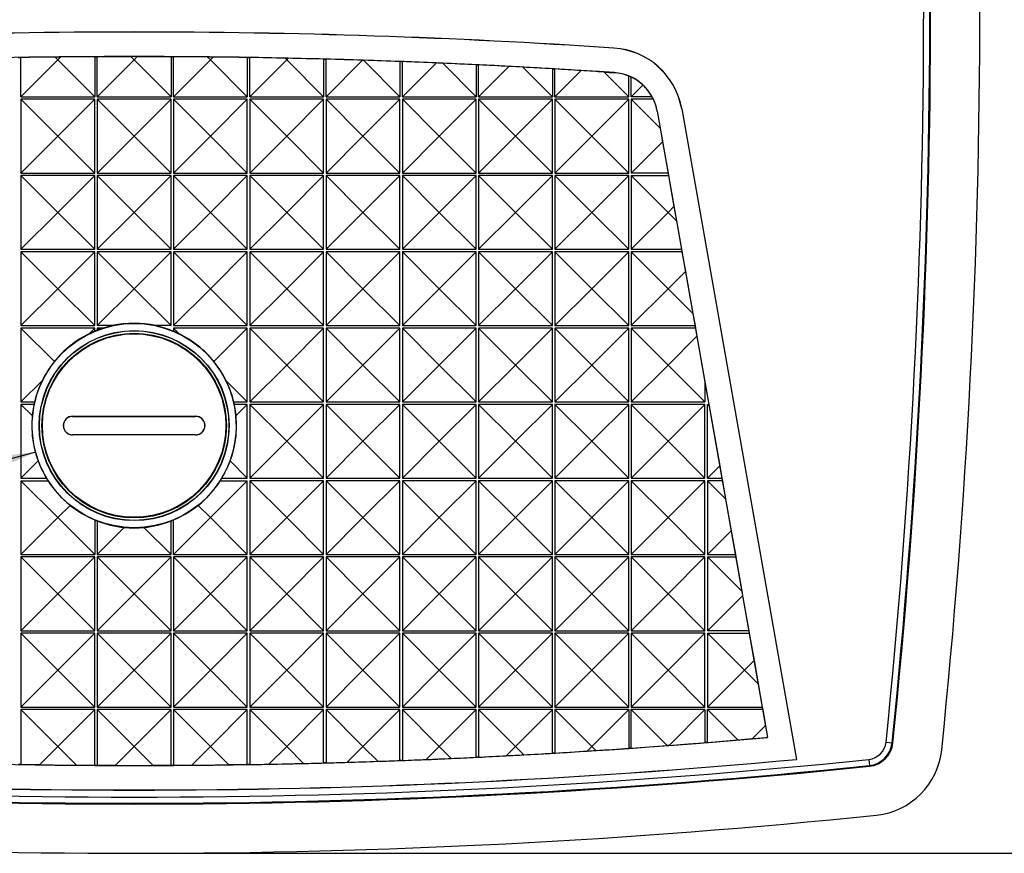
# Model space of a CAD drawing. Header units: millimetres. Extents: x 0 to 419, y 0 to 324.
# Tile 4 of 13: x 87 to 127, y 77 to 111. Entities that reach past the tile are written whole.
import ezdxf

# ---------------------------------------------------------------- set-up
doc = ezdxf.new("R2010")
doc.units = ezdxf.units.MM
doc.header["$LTSCALE"] = 1.5
doc.layers.add('DIMENSIONS', color=140, linetype='Continuous', lineweight=25)
doc.styles.add('SLDTEXTSTYLE0', font='TXT', dxfattribs={"width": 0.7})
doc.dimstyles.new('SLDDIMSTYLE0', dxfattribs={"dimtxt": 3.237012, "dimasz": 4.953, "dimexe": 0, "dimexo": 0.0625, "dimgap": 0.809253, "dimtad": 0, "dimtih": 1, "dimtoh": 1, "dimrnd": 1e-09, "dimzin": 12, "dimdsep": 46, "dimtxsty": 'SLDTEXTSTYLE0', "dimsah": 1, "dimcen": 0.09, "dimadec": 0, "dimazin": 3, "dimtfac": 1, "dimtofl": 0, "dimtmove": 0, "dimatfit": 3, "dimfxl": 0, "dimfrac": 2, "dimtolj": 1, "dimtzin": 12, "dimarcsym": 0})
doc.dimstyles.new('SLDDIMSTYLE1', dxfattribs={"dimtxt": 3.237012, "dimasz": 4.953, "dimexe": 0, "dimexo": 0.0625, "dimgap": 0.809253, "dimtad": 0, "dimtih": 1, "dimtoh": 1, "dimrnd": 1e-09, "dimzin": 12, "dimdsep": 46, "dimtxsty": 'SLDTEXTSTYLE0', "dimsah": 1, "dimcen": 0, "dimadec": 0, "dimazin": 3, "dimtfac": 1, "dimtofl": 0, "dimtmove": 0, "dimatfit": 3, "dimfxl": 0, "dimfrac": 2, "dimtolj": 1, "dimtzin": 12, "dimarcsym": 0})

# ---------------------------------------------------------------- blocks, each defined once
blk = doc.blocks.new('_D')
at = {"layer": 'DIMENSIONS'}
for p, q in [((93.325, 145.882), (145.551, 145.882)), ((140.789, 145.882), (140.789, 117.382)), ((135.979, 111.513), (134.892, 111.513)), ((134.892, 111.513), (134.892, 106.368)), ((145.598, 111.513), (146.685, 111.513)), ((146.685, 111.513), (146.685, 106.368)), ((134.892, 106.368), (135.979, 106.368)), ((146.685, 106.368), (145.598, 106.368)), ((140.789, 77.144), (140.789, 105.643)), ((93.325, 77.144), (145.551, 77.144))]:
    blk.add_line(p, q, dxfattribs=at)
for points in [[(140.789, 145.882), (140.027, 140.929), (141.551, 140.929)], [(140.789, 77.144), (141.551, 82.097), (140.027, 82.097)]]:
    blk.add_solid(points, dxfattribs=at)
at = {"layer": 'DIMENSIONS', "char_height": 3.175, "attachment_point": 1, "style": 'SLDTEXTSTYLE0'}
for s, insert in [('68.7', (135.979, 116.33)), ('2.71', (135.979, 110.461))]:
    blk.add_mtext(s, dxfattribs=dict(at, insert=insert))
blk = doc.blocks.new('_D_2')
at = {"layer": 'DIMENSIONS'}
for p, q in [((87.411, 93.44), (56.174, 85.07)), ((40.768, 85.07), (39.681, 85.07)), ((39.681, 85.07), (39.681, 79.926)), ((50.387, 85.07), (51.474, 85.07)), ((51.474, 85.07), (51.474, 79.926)), ((56.174, 85.07), (52.561, 85.07)), ((39.681, 79.926), (40.768, 79.926)), ((51.474, 79.926), (50.387, 79.926))]:
    blk.add_line(p, q, dxfattribs=at)
blk.add_solid([(87.411, 93.44), (82.429, 92.894), (82.824, 91.422)], dxfattribs=at)
at = {"layer": 'DIMENSIONS', "char_height": 3.175, "attachment_point": 1, "style": 'SLDTEXTSTYLE0'}
for s, insert in [('%%c', (39.671, 89.888)), ('8.3', (44.558, 89.888)), ('0.33', (40.768, 84.018))]:
    blk.add_mtext(s, dxfattribs=dict(at, insert=insert))

msp = doc.modelspace()

# ---------------------------------------------------------------- linework, layer by layer
for p, q in [((110.92, 109.857), (110.92, 109.861)), ((86.819, 107.883), (86.819, 109.478)), ((86.819, 107.883), (88.319, 109.383)), ((88.207, 109.494), (88.319, 109.383)), ((88.319, 109.383), (88.433, 109.497)), ((88.319, 109.383), (89.819, 107.883)), ((89.819, 109.51), (89.819, 107.883)), ((89.919, 109.511), (91.29, 109.512)), ((89.919, 107.883), (89.919, 109.511)), ((89.919, 107.883), (91.419, 109.383)), ((91.29, 109.512), (91.419, 109.383)), ((91.419, 109.383), (91.548, 109.512)), ((91.419, 109.383), (92.919, 107.883)), ((91.548, 109.512), (92.919, 109.511)), ((92.919, 109.511), (92.919, 107.883)), ((93.019, 107.883), (93.019, 109.51)), ((93.019, 107.883), (94.519, 109.383)), ((94.405, 109.497), (94.519, 109.383)), ((94.519, 109.383), (94.63, 109.494)), ((94.519, 109.383), (96.019, 107.883)), ((96.019, 109.478), (96.019, 107.883)), ((96.119, 107.883), (96.119, 109.477)), ((96.119, 107.883), (97.619, 109.383)), ((97.554, 109.447), (97.619, 109.383)), ((97.619, 109.383), (97.68, 109.445)), ((97.619, 109.383), (99.119, 107.883)), ((99.119, 109.413), (99.119, 107.883)), ((99.219, 107.883), (99.219, 109.41)), ((99.219, 107.883), (100.7, 109.364)), ((100.7, 109.364), (100.739, 109.363)), ((100.739, 109.363), (102.219, 107.883)), ((102.219, 109.314), (102.219, 107.883)), ((102.319, 107.883), (102.319, 109.31)), ((102.319, 107.883), (103.689, 109.253)), ((103.96, 109.242), (105.319, 107.883)), ((105.319, 109.182), (105.319, 107.883)), ((105.419, 107.883), (105.419, 109.178)), ((105.419, 107.883), (106.649, 109.114)), ((107.218, 109.083), (108.419, 107.883)), ((108.419, 109.018), (108.419, 107.883)), ((108.519, 107.883), (108.519, 109.012)), ((108.519, 107.883), (109.581, 108.945)), ((110.516, 108.886), (110.932, 108.859)), ((111.519, 107.883), (110.516, 108.886)), ((110.932, 108.861), (110.932, 108.859)), ((111.519, 107.883), (111.519, 108.725)), ((111.619, 107.883), (111.619, 108.681)), ((111.619, 107.883), (112.094, 108.359)), ((86.819, 107.883), (89.819, 107.883)), ((88.319, 106.283), (86.819, 107.783)), ((86.819, 107.783), (86.819, 104.783)), ((89.819, 107.783), (86.819, 107.783)), ((89.819, 107.783), (88.319, 106.283)), ((89.819, 104.783), (89.819, 107.783)), ((89.919, 107.883), (92.919, 107.883)), ((91.419, 106.283), (89.919, 107.783)), ((89.919, 107.783), (89.919, 104.783)), ((92.919, 107.783), (89.919, 107.783)), ((92.919, 107.783), (91.419, 106.283)), ((92.919, 104.783), (92.919, 107.783)), ((93.019, 107.883), (96.019, 107.883)), ((94.519, 106.283), (93.019, 107.783)), ((93.019, 107.783), (93.019, 104.783)), ((96.019, 107.783), (93.019, 107.783)), ((96.019, 107.783), (94.519, 106.283)), ((96.019, 104.783), (96.019, 107.783)), ((96.119, 107.883), (99.119, 107.883)), ((97.619, 106.283), (96.119, 107.783)), ((96.119, 107.783), (96.119, 104.783)), ((99.119, 107.783), (96.119, 107.783)), ((99.119, 107.783), (97.619, 106.283)), ((99.119, 104.783), (99.119, 107.783)), ((99.219, 107.883), (102.219, 107.883)), ((100.719, 106.283), (99.219, 107.783)), ((99.219, 107.783), (99.219, 104.783)), ((102.219, 107.783), (99.219, 107.783)), ((102.219, 107.783), (100.719, 106.283)), ((102.219, 104.783), (102.219, 107.783)), ((102.319, 107.883), (105.319, 107.883)), ((103.819, 106.283), (102.319, 107.783)), ((102.319, 107.783), (102.319, 104.783)), ((105.319, 107.783), (102.319, 107.783)), ((105.319, 107.783), (103.819, 106.283)), ((105.319, 104.783), (105.319, 107.783)), ((105.419, 107.883), (108.419, 107.883)), ((106.919, 106.283), (105.419, 107.783)), ((105.419, 107.783), (105.419, 104.783)), ((108.419, 107.783), (105.419, 107.783)), ((108.419, 107.783), (106.919, 106.283)), ((108.419, 104.783), (108.419, 107.783)), ((108.519, 107.883), (111.519, 107.883)), ((110.019, 106.283), (108.519, 107.783)), ((108.519, 107.783), (108.519, 104.783)), ((111.519, 107.783), (108.519, 107.783)), ((111.519, 107.783), (110.019, 106.283)), ((111.519, 104.783), (111.519, 107.783)), ((112.469, 107.883), (111.619, 107.883)), ((111.619, 107.783), (111.619, 104.783)), ((112.797, 106.605), (111.619, 107.783)), ((112.52, 107.783), (111.619, 107.783)), ((112.679, 107.293), (112.677, 107.292)), ((112.677, 107.292), (112.797, 106.605)), ((112.679, 107.293), (117.165, 81.852)), ((113.674, 107.389), (113.671, 107.388)), ((113.671, 107.388), (118.331, 80.96)), ((113.674, 107.389), (118.335, 80.957)), ((112.797, 106.605), (112.893, 106.057)), ((86.819, 104.783), (88.319, 106.283)), ((89.819, 104.783), (88.319, 106.283)), ((89.919, 104.783), (91.419, 106.283)), ((92.919, 104.783), (91.419, 106.283)), ((93.019, 104.783), (94.519, 106.283)), ((96.019, 104.783), (94.519, 106.283)), ((96.119, 104.783), (97.619, 106.283)), ((99.119, 104.783), (97.619, 106.283)), ((99.219, 104.783), (100.719, 106.283)), ((102.219, 104.783), (100.719, 106.283)), ((102.319, 104.783), (103.819, 106.283)), ((105.319, 104.783), (103.819, 106.283)), ((105.419, 104.783), (106.919, 106.283)), ((108.419, 104.783), (106.919, 106.283)), ((108.519, 104.783), (110.019, 106.283)), ((111.519, 104.783), (110.019, 106.283)), ((112.893, 106.057), (111.619, 104.783)), ((112.893, 106.057), (113.12, 104.783)), ((86.819, 104.783), (89.819, 104.783)), ((88.319, 103.183), (86.819, 104.683)), ((86.819, 104.683), (86.819, 101.683)), ((89.819, 104.683), (86.819, 104.683)), ((89.819, 104.683), (88.319, 103.183)), ((89.819, 101.683), (89.819, 104.683)), ((89.919, 104.783), (92.919, 104.783)), ((91.419, 103.183), (89.919, 104.683)), ((89.919, 104.683), (89.919, 101.683)), ((92.919, 104.683), (89.919, 104.683)), ((92.919, 104.683), (91.419, 103.183)), ((92.919, 101.683), (92.919, 104.683)), ((93.019, 104.783), (96.019, 104.783)), ((94.519, 103.183), (93.019, 104.683)), ((93.019, 104.683), (93.019, 101.683)), ((96.019, 104.683), (93.019, 104.683)), ((96.019, 104.683), (94.519, 103.183)), ((96.019, 101.683), (96.019, 104.683)), ((96.119, 104.783), (99.119, 104.783)), ((97.619, 103.183), (96.119, 104.683)), ((96.119, 104.683), (96.119, 101.683)), ((99.119, 104.683), (96.119, 104.683)), ((99.119, 104.683), (97.619, 103.183)), ((99.119, 101.683), (99.119, 104.683)), ((99.219, 104.783), (102.219, 104.783)), ((100.719, 103.183), (99.219, 104.683)), ((99.219, 104.683), (99.219, 101.683)), ((102.219, 104.683), (99.219, 104.683)), ((102.219, 104.683), (100.719, 103.183)), ((102.219, 101.683), (102.219, 104.683)), ((102.319, 104.783), (105.319, 104.783)), ((103.819, 103.183), (102.319, 104.683)), ((102.319, 104.683), (102.319, 101.683)), ((105.319, 104.683), (102.319, 104.683)), ((105.319, 104.683), (103.819, 103.183)), ((105.319, 101.683), (105.319, 104.683)), ((105.419, 104.783), (108.419, 104.783)), ((106.919, 103.183), (105.419, 104.683)), ((105.419, 104.683), (105.419, 101.683)), ((108.419, 104.683), (105.419, 104.683)), ((108.419, 104.683), (106.919, 103.183)), ((108.419, 101.683), (108.419, 104.683)), ((108.519, 104.783), (111.519, 104.783)), ((110.019, 103.183), (108.519, 104.683)), ((108.519, 104.683), (108.519, 101.683)), ((111.519, 104.683), (108.519, 104.683)), ((111.519, 104.683), (110.019, 103.183)), ((111.519, 101.683), (111.519, 104.683)), ((113.12, 104.783), (111.619, 104.783)), ((111.619, 104.683), (113.119, 103.183)), ((111.619, 104.683), (113.138, 104.683)), ((111.619, 104.683), (111.619, 101.683)), ((113.12, 104.783), (113.138, 104.683)), ((113.138, 104.683), (113.358, 103.422)), ((113.358, 103.422), (113.119, 103.183)), ((113.358, 103.422), (113.46, 102.842)), ((86.819, 101.683), (88.319, 103.183)), ((89.819, 101.683), (88.319, 103.183)), ((89.919, 101.683), (91.419, 103.183)), ((92.919, 101.683), (91.419, 103.183)), ((93.019, 101.683), (94.519, 103.183)), ((96.019, 101.683), (94.519, 103.183)), ((96.119, 101.683), (97.619, 103.183)), ((99.119, 101.683), (97.619, 103.183)), ((99.219, 101.683), (100.719, 103.183)), ((102.219, 101.683), (100.719, 103.183)), ((102.319, 101.683), (103.819, 103.183)), ((105.319, 101.683), (103.819, 103.183)), ((105.419, 101.683), (106.919, 103.183)), ((108.419, 101.683), (106.919, 103.183)), ((108.519, 101.683), (110.019, 103.183)), ((111.519, 101.683), (110.019, 103.183)), ((111.619, 101.683), (113.119, 103.183)), ((113.119, 103.183), (113.46, 102.842)), ((113.46, 102.842), (113.667, 101.683)), ((86.819, 101.683), (89.819, 101.683)), ((89.919, 101.683), (92.919, 101.683)), ((93.019, 101.683), (96.019, 101.683)), ((96.119, 101.683), (99.119, 101.683)), ((99.219, 101.683), (102.219, 101.683)), ((102.319, 101.683), (105.319, 101.683)), ((105.419, 101.683), (108.419, 101.683)), ((108.519, 101.683), (111.519, 101.683)), ((111.619, 101.683), (113.667, 101.683)), ((113.667, 101.683), (113.684, 101.583)), ((88.319, 100.083), (86.819, 101.583)), ((86.819, 101.583), (86.819, 98.583)), ((89.819, 101.583), (86.819, 101.583)), ((89.819, 101.583), (88.319, 100.083)), ((89.819, 98.583), (89.819, 101.583)), ((89.919, 101.583), (91.419, 100.083)), ((89.919, 101.583), (89.919, 98.583)), ((92.919, 101.583), (89.919, 101.583)), ((92.919, 101.583), (91.419, 100.083)), ((92.919, 98.583), (92.919, 101.583)), ((94.519, 100.083), (93.019, 101.583)), ((93.019, 101.583), (93.019, 98.583)), ((96.019, 101.583), (93.019, 101.583)), ((96.019, 101.583), (94.519, 100.083)), ((96.019, 98.583), (96.019, 101.583)), ((97.619, 100.083), (96.119, 101.583)), ((96.119, 101.583), (96.119, 98.583)), ((99.119, 101.583), (96.119, 101.583)), ((99.119, 101.583), (97.619, 100.083)), ((99.119, 98.583), (99.119, 101.583)), ((100.719, 100.083), (99.219, 101.583)), ((99.219, 101.583), (99.219, 98.583)), ((102.219, 101.583), (99.219, 101.583)), ((102.219, 101.583), (100.719, 100.083)), ((102.219, 98.583), (102.219, 101.583)), ((103.819, 100.083), (102.319, 101.583)), ((102.319, 101.583), (102.319, 98.583)), ((105.319, 101.583), (102.319, 101.583)), ((105.319, 101.583), (103.819, 100.083)), ((105.319, 98.583), (105.319, 101.583)), ((106.919, 100.083), (105.419, 101.583)), ((105.419, 101.583), (105.419, 98.583)), ((108.419, 101.583), (105.419, 101.583)), ((108.419, 101.583), (106.919, 100.083)), ((108.419, 98.583), (108.419, 101.583)), ((110.019, 100.083), (108.519, 101.583)), ((108.519, 101.583), (108.519, 98.583)), ((111.519, 101.583), (108.519, 101.583)), ((111.519, 101.583), (110.019, 100.083)), ((111.519, 98.583), (111.519, 101.583)), ((111.619, 101.583), (113.119, 100.083)), ((113.684, 101.583), (111.619, 101.583)), ((111.619, 101.583), (111.619, 98.583)), ((113.684, 101.583), (113.823, 100.787)), ((113.823, 100.787), (113.119, 100.083)), ((113.823, 100.787), (114.125, 99.076)), ((86.819, 98.583), (88.319, 100.083)), ((89.819, 98.583), (88.319, 100.083)), ((91.419, 100.083), (89.919, 98.583)), ((92.919, 98.583), (91.419, 100.083)), ((93.019, 98.583), (94.519, 100.083)), ((96.019, 98.583), (94.519, 100.083)), ((96.119, 98.583), (97.619, 100.083)), ((99.119, 98.583), (97.619, 100.083)), ((99.219, 98.583), (100.719, 100.083)), ((102.219, 98.583), (100.719, 100.083)), ((102.319, 98.583), (103.819, 100.083)), ((105.319, 98.583), (103.819, 100.083)), ((105.419, 98.583), (106.919, 100.083)), ((108.419, 98.583), (106.919, 100.083)), ((108.519, 98.583), (110.019, 100.083)), ((111.519, 98.583), (110.019, 100.083)), ((111.619, 98.583), (113.119, 100.083)), ((113.119, 100.083), (114.125, 99.076)), ((114.125, 99.076), (114.213, 98.583)), ((86.819, 98.583), (89.819, 98.583)), ((86.819, 98.483), (86.819, 95.483)), ((86.819, 98.483), (88.178, 97.124)), ((89.819, 98.483), (86.819, 98.483)), ((89.819, 98.483), (89.586, 98.25)), ((89.819, 98.355), (89.819, 98.483)), ((90.545, 98.583), (89.919, 98.583)), ((89.919, 98.483), (89.982, 98.42)), ((90.168, 98.483), (89.919, 98.483)), ((89.919, 98.483), (89.919, 98.395)), ((92.919, 98.583), (92.295, 98.583)), ((93.019, 98.583), (96.019, 98.583)), ((93.019, 98.483), (93.25, 98.252)), ((96.019, 98.483), (93.019, 98.483)), ((93.019, 98.483), (93.019, 98.356)), ((96.019, 98.483), (94.661, 97.125)), ((96.019, 95.483), (96.019, 98.483)), ((96.119, 98.583), (99.119, 98.583)), ((97.619, 96.983), (96.119, 98.483)), ((96.119, 98.483), (96.119, 95.483)), ((99.119, 98.483), (96.119, 98.483)), ((99.119, 98.483), (97.619, 96.983)), ((99.119, 95.483), (99.119, 98.483)), ((99.219, 98.583), (102.219, 98.583)), ((100.719, 96.983), (99.219, 98.483)), ((99.219, 98.483), (99.219, 95.483)), ((102.219, 98.483), (99.219, 98.483)), ((102.219, 98.483), (100.719, 96.983)), ((102.219, 95.483), (102.219, 98.483)), ((102.319, 98.583), (105.319, 98.583)), ((103.819, 96.983), (102.319, 98.483)), ((102.319, 98.483), (102.319, 95.483)), ((105.319, 98.483), (102.319, 98.483)), ((105.319, 98.483), (103.819, 96.983)), ((105.319, 95.483), (105.319, 98.483)), ((105.419, 98.583), (108.419, 98.583)), ((106.919, 96.983), (105.419, 98.483)), ((105.419, 98.483), (105.419, 95.483)), ((108.419, 98.483), (105.419, 98.483)), ((108.419, 98.483), (106.919, 96.983)), ((108.419, 95.483), (108.419, 98.483)), ((108.519, 98.583), (111.519, 98.583)), ((110.019, 96.983), (108.519, 98.483)), ((108.519, 98.483), (108.519, 95.483)), ((111.519, 98.483), (108.519, 98.483)), ((111.519, 98.483), (110.019, 96.983)), ((111.519, 95.483), (111.519, 98.483)), ((111.619, 98.583), (114.213, 98.583)), ((111.619, 98.483), (113.119, 96.983)), ((111.619, 98.483), (111.619, 95.483)), ((114.231, 98.483), (111.619, 98.483)), ((114.213, 98.583), (114.231, 98.483)), ((114.231, 98.483), (114.288, 98.153)), ((114.288, 98.153), (113.119, 96.983)), ((114.288, 98.153), (114.619, 96.283)), ((96.119, 95.483), (97.619, 96.983)), ((99.119, 95.483), (97.619, 96.983)), ((99.219, 95.483), (100.719, 96.983)), ((102.219, 95.483), (100.719, 96.983)), ((102.319, 95.483), (103.819, 96.983)), ((105.319, 95.483), (103.819, 96.983)), ((105.419, 95.483), (106.919, 96.983)), ((108.419, 95.483), (106.919, 96.983)), ((108.519, 95.483), (110.019, 96.983)), ((111.519, 95.483), (110.019, 96.983)), ((111.619, 95.483), (113.119, 96.983)), ((114.619, 95.483), (113.119, 96.983)), ((86.819, 95.483), (87.69, 96.354)), ((96.019, 95.483), (95.152, 96.349)), ((114.619, 96.283), (114.619, 95.483)), ((114.619, 96.283), (114.777, 95.383)), ((86.819, 95.483), (87.378, 95.483)), ((86.819, 95.383), (86.819, 92.383)), ((86.819, 95.383), (87.284, 94.918)), ((87.356, 95.383), (86.819, 95.383)), ((95.462, 95.483), (96.019, 95.483)), ((96.019, 95.383), (95.484, 95.383)), ((96.019, 95.383), (95.556, 94.92)), ((96.019, 92.383), (96.019, 95.383)), ((96.119, 95.483), (99.119, 95.483)), ((97.619, 93.883), (96.119, 95.383)), ((96.119, 95.383), (96.119, 92.383)), ((99.119, 95.383), (96.119, 95.383)), ((99.119, 95.383), (97.619, 93.883)), ((99.119, 92.383), (99.119, 95.383)), ((99.219, 95.483), (102.219, 95.483)), ((100.719, 93.883), (99.219, 95.383)), ((99.219, 95.383), (99.219, 92.383)), ((102.219, 95.383), (99.219, 95.383)), ((102.219, 95.383), (100.719, 93.883)), ((102.219, 92.383), (102.219, 95.383)), ((102.319, 95.483), (105.319, 95.483)), ((103.819, 93.883), (102.319, 95.383)), ((102.319, 95.383), (102.319, 92.383)), ((105.319, 95.383), (102.319, 95.383)), ((105.319, 95.383), (103.819, 93.883)), ((105.319, 92.383), (105.319, 95.383)), ((105.419, 95.483), (108.419, 95.483)), ((106.919, 93.883), (105.419, 95.383)), ((105.419, 95.383), (105.419, 92.383)), ((108.419, 95.383), (105.419, 95.383)), ((108.419, 95.383), (106.919, 93.883)), ((108.419, 92.383), (108.419, 95.383)), ((108.519, 95.483), (111.519, 95.483)), ((110.019, 93.883), (108.519, 95.383)), ((108.519, 95.383), (108.519, 92.383)), ((111.519, 95.383), (108.519, 95.383)), ((111.519, 95.383), (110.019, 93.883)), ((111.519, 92.383), (111.519, 95.383)), ((111.619, 95.483), (114.619, 95.483)), ((113.119, 93.883), (111.619, 95.383)), ((111.619, 95.383), (111.619, 92.383)), ((114.619, 95.383), (111.619, 95.383)), ((114.619, 95.383), (113.119, 93.883)), ((114.619, 92.383), (114.619, 95.383)), ((114.719, 92.383), (114.719, 95.383)), ((114.719, 95.383), (114.79, 95.312)), ((114.719, 95.383), (114.777, 95.383)), ((114.777, 95.383), (114.79, 95.312)), ((114.79, 95.312), (115.218, 92.882)), ((88.92, 94.902), (93.92, 94.902)), ((88.92, 94.902), (88.92, 94.897)), ((88.92, 94.897), (93.92, 94.897)), ((93.92, 94.897), (93.92, 94.902)), ((88.92, 94.147), (88.92, 94.142)), ((93.92, 94.147), (88.92, 94.147)), ((93.92, 94.142), (88.92, 94.142)), ((93.92, 94.142), (93.92, 94.147)), ((96.119, 92.383), (97.619, 93.883)), ((99.119, 92.383), (97.619, 93.883)), ((99.219, 92.383), (100.719, 93.883)), ((102.219, 92.383), (100.719, 93.883)), ((102.319, 92.383), (103.819, 93.883)), ((105.319, 92.383), (103.819, 93.883)), ((105.419, 92.383), (106.919, 93.883)), ((108.419, 92.383), (106.919, 93.883)), ((108.519, 92.383), (110.019, 93.883)), ((111.519, 92.383), (110.019, 93.883)), ((111.619, 92.383), (113.119, 93.883)), ((114.619, 92.383), (113.119, 93.883)), ((86.819, 92.383), (87.521, 93.085)), ((96.019, 92.383), (95.319, 93.083)), ((114.719, 92.383), (115.218, 92.882)), ((115.218, 92.882), (115.306, 92.383)), ((86.819, 92.383), (87.858, 92.383)), ((86.819, 92.283), (88.319, 90.783)), ((86.819, 92.283), (86.819, 89.283)), ((86.819, 92.283), (87.92, 92.283)), ((94.519, 90.783), (96.019, 92.283)), ((94.919, 92.283), (96.019, 92.283)), ((94.981, 92.383), (96.019, 92.383)), ((96.019, 89.283), (96.019, 92.283)), ((96.119, 92.383), (99.119, 92.383)), ((97.619, 90.783), (96.119, 92.283)), ((96.119, 92.283), (96.119, 89.283)), ((99.119, 92.283), (96.119, 92.283)), ((99.119, 92.283), (97.619, 90.783)), ((99.119, 89.283), (99.119, 92.283)), ((99.219, 92.383), (102.219, 92.383)), ((100.719, 90.783), (99.219, 92.283)), ((99.219, 92.283), (99.219, 89.283)), ((102.219, 92.283), (99.219, 92.283)), ((102.219, 92.283), (100.719, 90.783)), ((102.219, 89.283), (102.219, 92.283)), ((102.319, 92.383), (105.319, 92.383)), ((103.819, 90.783), (102.319, 92.283)), ((102.319, 92.283), (102.319, 89.283)), ((105.319, 92.283), (102.319, 92.283)), ((105.319, 92.283), (103.819, 90.783)), ((105.319, 89.283), (105.319, 92.283)), ((105.419, 92.383), (108.419, 92.383)), ((106.919, 90.783), (105.419, 92.283)), ((105.419, 92.283), (105.419, 89.283)), ((108.419, 92.283), (105.419, 92.283)), ((108.419, 92.283), (106.919, 90.783)), ((108.419, 89.283), (108.419, 92.283)), ((108.519, 92.383), (111.519, 92.383)), ((110.019, 90.783), (108.519, 92.283)), ((108.519, 92.283), (108.519, 89.283)), ((111.519, 92.283), (108.519, 92.283)), ((111.519, 92.283), (110.019, 90.783)), ((111.519, 89.283), (111.519, 92.283)), ((111.619, 92.383), (114.619, 92.383)), ((113.119, 90.783), (111.619, 92.283)), ((111.619, 92.283), (111.619, 89.283)), ((114.619, 92.283), (111.619, 92.283)), ((114.619, 92.283), (113.119, 90.783)), ((114.619, 89.283), (114.619, 92.283)), ((114.719, 92.383), (115.306, 92.383)), ((114.719, 92.283), (114.719, 89.283)), ((114.719, 92.283), (115.452, 91.55)), ((115.324, 92.283), (114.719, 92.283)), ((115.306, 92.383), (115.324, 92.283)), ((115.324, 92.283), (115.452, 91.55)), ((88.319, 90.783), (88.817, 91.281)), ((94.519, 90.783), (94.021, 91.28)), ((115.452, 91.55), (115.682, 90.246)), ((86.819, 89.283), (88.319, 90.783)), ((88.319, 90.783), (89.819, 89.283)), ((89.819, 90.688), (89.819, 89.283)), ((89.919, 90.648), (89.919, 89.283)), ((92.919, 89.283), (92.919, 90.647)), ((93.019, 89.283), (94.519, 90.783)), ((93.019, 89.283), (93.019, 90.687)), ((96.019, 89.283), (94.519, 90.783)), ((96.119, 89.283), (97.619, 90.783)), ((99.119, 89.283), (97.619, 90.783)), ((99.219, 89.283), (100.719, 90.783)), ((102.219, 89.283), (100.719, 90.783)), ((102.319, 89.283), (103.819, 90.783)), ((105.319, 89.283), (103.819, 90.783)), ((105.419, 89.283), (106.919, 90.783)), ((108.419, 89.283), (106.919, 90.783)), ((108.519, 89.283), (110.019, 90.783)), ((111.519, 89.283), (110.019, 90.783)), ((111.619, 89.283), (113.119, 90.783)), ((114.619, 89.283), (113.119, 90.783)), ((89.919, 89.283), (91.021, 90.385)), ((92.919, 89.283), (91.817, 90.385)), ((115.682, 90.246), (114.719, 89.283)), ((115.682, 90.246), (115.853, 89.283)), ((86.819, 89.283), (89.819, 89.283)), ((89.919, 89.283), (92.919, 89.283)), ((93.019, 89.283), (96.019, 89.283)), ((96.119, 89.283), (99.119, 89.283)), ((99.219, 89.283), (102.219, 89.283)), ((102.319, 89.283), (105.319, 89.283)), ((105.419, 89.283), (108.419, 89.283)), ((108.519, 89.283), (111.519, 89.283)), ((111.619, 89.283), (114.619, 89.283)), ((114.719, 89.283), (115.853, 89.283)), ((115.853, 89.283), (115.871, 89.183)), ((88.319, 87.683), (86.819, 89.183)), ((86.819, 89.183), (86.819, 86.183)), ((89.819, 89.183), (86.819, 89.183)), ((89.819, 89.183), (88.319, 87.683)), ((89.819, 86.183), (89.819, 89.183)), ((91.419, 87.683), (89.919, 89.183)), ((89.919, 89.183), (89.919, 86.183)), ((92.919, 89.183), (89.919, 89.183)), ((92.919, 89.183), (91.419, 87.683)), ((92.919, 86.183), (92.919, 89.183)), ((94.519, 87.683), (93.019, 89.183)), ((93.019, 89.183), (93.019, 86.183)), ((96.019, 89.183), (93.019, 89.183)), ((96.019, 89.183), (94.519, 87.683)), ((96.019, 86.183), (96.019, 89.183)), ((97.619, 87.683), (96.119, 89.183)), ((96.119, 89.183), (96.119, 86.183)), ((99.119, 89.183), (96.119, 89.183)), ((99.119, 89.183), (97.619, 87.683)), ((99.119, 86.183), (99.119, 89.183)), ((100.719, 87.683), (99.219, 89.183)), ((99.219, 89.183), (99.219, 86.183)), ((102.219, 89.183), (99.219, 89.183)), ((102.219, 89.183), (100.719, 87.683)), ((102.219, 86.183), (102.219, 89.183)), ((103.819, 87.683), (102.319, 89.183)), ((102.319, 89.183), (102.319, 86.183)), ((105.319, 89.183), (102.319, 89.183)), ((105.319, 89.183), (103.819, 87.683)), ((105.319, 86.183), (105.319, 89.183)), ((106.919, 87.683), (105.419, 89.183)), ((105.419, 89.183), (105.419, 86.183)), ((108.419, 89.183), (105.419, 89.183)), ((108.419, 89.183), (106.919, 87.683)), ((108.419, 86.183), (108.419, 89.183)), ((110.019, 87.683), (108.519, 89.183)), ((108.519, 89.183), (108.519, 86.183)), ((111.519, 89.183), (108.519, 89.183)), ((111.519, 89.183), (110.019, 87.683)), ((111.519, 86.183), (111.519, 89.183)), ((113.119, 87.683), (111.619, 89.183)), ((111.619, 89.183), (111.619, 86.183)), ((114.619, 89.183), (111.619, 89.183)), ((114.619, 89.183), (113.119, 87.683)), ((114.619, 86.183), (114.619, 89.183)), ((114.719, 89.183), (114.719, 86.183)), ((114.719, 89.183), (116.114, 87.788)), ((114.719, 89.183), (115.871, 89.183)), ((115.871, 89.183), (116.114, 87.788)), ((86.819, 86.183), (88.319, 87.683)), ((89.819, 86.183), (88.319, 87.683)), ((89.919, 86.183), (91.419, 87.683)), ((92.919, 86.183), (91.419, 87.683)), ((93.019, 86.183), (94.519, 87.683)), ((96.019, 86.183), (94.519, 87.683)), ((96.119, 86.183), (97.619, 87.683)), ((99.119, 86.183), (97.619, 87.683)), ((99.219, 86.183), (100.719, 87.683)), ((102.219, 86.183), (100.719, 87.683)), ((102.319, 86.183), (103.819, 87.683)), ((105.319, 86.183), (103.819, 87.683)), ((105.419, 86.183), (106.919, 87.683)), ((108.419, 86.183), (106.919, 87.683)), ((108.519, 86.183), (110.019, 87.683)), ((111.519, 86.183), (110.019, 87.683)), ((111.619, 86.183), (113.119, 87.683)), ((114.619, 86.183), (113.119, 87.683)), ((116.114, 87.788), (116.146, 87.61)), ((116.146, 87.61), (114.719, 86.183)), ((116.146, 87.61), (116.4, 86.183)), ((86.819, 86.183), (89.819, 86.183)), ((88.319, 84.583), (86.819, 86.083)), ((86.819, 86.083), (86.819, 83.083)), ((89.819, 86.083), (86.819, 86.083)), ((89.819, 86.083), (88.319, 84.583)), ((89.819, 83.083), (89.819, 86.083)), ((89.919, 86.183), (92.919, 86.183)), ((91.419, 84.583), (89.919, 86.083)), ((89.919, 86.083), (89.919, 83.083)), ((92.919, 86.083), (89.919, 86.083)), ((92.919, 86.083), (91.419, 84.583)), ((92.919, 83.083), (92.919, 86.083)), ((93.019, 86.183), (96.019, 86.183)), ((94.519, 84.583), (93.019, 86.083)), ((93.019, 86.083), (93.019, 83.083)), ((96.019, 86.083), (93.019, 86.083)), ((96.019, 86.083), (94.519, 84.583)), ((96.019, 83.083), (96.019, 86.083)), ((96.119, 86.183), (99.119, 86.183)), ((97.619, 84.583), (96.119, 86.083)), ((96.119, 86.083), (96.119, 83.083)), ((99.119, 86.083), (96.119, 86.083)), ((99.119, 86.083), (97.619, 84.583)), ((99.119, 83.083), (99.119, 86.083)), ((99.219, 86.183), (102.219, 86.183)), ((100.719, 84.583), (99.219, 86.083)), ((99.219, 86.083), (99.219, 83.083)), ((102.219, 86.083), (99.219, 86.083)), ((102.219, 86.083), (100.719, 84.583)), ((102.219, 83.083), (102.219, 86.083)), ((102.319, 86.183), (105.319, 86.183)), ((103.819, 84.583), (102.319, 86.083)), ((102.319, 86.083), (102.319, 83.083)), ((105.319, 86.083), (102.319, 86.083)), ((105.319, 86.083), (103.819, 84.583)), ((105.319, 83.083), (105.319, 86.083)), ((105.419, 86.183), (108.419, 86.183)), ((106.919, 84.583), (105.419, 86.083)), ((105.419, 86.083), (105.419, 83.083)), ((108.419, 86.083), (105.419, 86.083)), ((108.419, 86.083), (106.919, 84.583)), ((108.419, 83.083), (108.419, 86.083)), ((108.519, 86.183), (111.519, 86.183)), ((110.019, 84.583), (108.519, 86.083)), ((108.519, 86.083), (108.519, 83.083)), ((111.519, 86.083), (108.519, 86.083)), ((111.519, 86.083), (110.019, 84.583)), ((111.519, 83.083), (111.519, 86.083)), ((111.619, 86.183), (114.619, 86.183)), ((113.119, 84.583), (111.619, 86.083)), ((111.619, 86.083), (111.619, 83.083)), ((114.619, 86.083), (111.619, 86.083)), ((114.619, 86.083), (113.119, 84.583)), ((114.619, 83.083), (114.619, 86.083)), ((116.4, 86.183), (114.719, 86.183)), ((114.719, 86.083), (116.219, 84.583)), ((114.719, 86.083), (116.417, 86.083)), ((114.719, 86.083), (114.719, 83.083)), ((116.4, 86.183), (116.417, 86.083)), ((116.417, 86.083), (116.611, 84.975)), ((116.611, 84.975), (116.219, 84.583)), ((116.611, 84.975), (116.779, 84.023)), ((86.819, 83.083), (88.319, 84.583)), ((89.819, 83.083), (88.319, 84.583)), ((89.919, 83.083), (91.419, 84.583)), ((92.919, 83.083), (91.419, 84.583)), ((93.019, 83.083), (94.519, 84.583)), ((96.019, 83.083), (94.519, 84.583)), ((96.119, 83.083), (97.619, 84.583)), ((99.119, 83.083), (97.619, 84.583)), ((99.219, 83.083), (100.719, 84.583)), ((102.219, 83.083), (100.719, 84.583)), ((102.319, 83.083), (103.819, 84.583)), ((105.319, 83.083), (103.819, 84.583)), ((105.419, 83.083), (106.919, 84.583)), ((108.419, 83.083), (106.919, 84.583)), ((108.519, 83.083), (110.019, 84.583)), ((111.519, 83.083), (110.019, 84.583)), ((111.619, 83.083), (113.119, 84.583)), ((114.619, 83.083), (113.119, 84.583)), ((114.719, 83.083), (116.219, 84.583)), ((116.219, 84.583), (116.779, 84.023)), ((116.779, 84.023), (116.946, 83.083)), ((86.819, 83.083), (89.819, 83.083)), ((86.819, 82.983), (86.819, 80.747)), ((86.819, 82.983), (88.319, 81.483)), ((89.819, 82.983), (86.819, 82.983)), ((89.819, 82.983), (88.319, 81.483)), ((89.819, 80.715), (89.819, 82.983)), ((89.919, 83.083), (92.919, 83.083)), ((89.919, 82.983), (89.919, 80.715)), ((89.919, 82.983), (91.419, 81.483)), ((92.919, 82.983), (89.919, 82.983)), ((92.919, 82.983), (91.419, 81.483)), ((92.919, 80.715), (92.919, 82.983)), ((93.019, 83.083), (96.019, 83.083)), ((93.019, 82.983), (93.019, 80.715)), ((93.019, 82.983), (94.519, 81.483)), ((96.019, 82.983), (93.019, 82.983)), ((96.019, 82.983), (94.519, 81.483)), ((96.019, 80.747), (96.019, 82.983)), ((96.119, 83.083), (99.119, 83.083)), ((96.119, 82.983), (96.119, 80.749)), ((96.119, 82.983), (97.619, 81.483)), ((99.119, 82.983), (96.119, 82.983)), ((99.119, 82.983), (97.619, 81.483)), ((99.119, 80.813), (99.119, 82.983)), ((99.219, 83.083), (102.219, 83.083)), ((99.219, 82.983), (99.219, 80.816)), ((99.219, 82.983), (100.719, 81.483)), ((102.219, 82.983), (99.219, 82.983)), ((102.219, 82.983), (100.719, 81.483)), ((102.219, 80.912), (102.219, 82.983)), ((102.319, 83.083), (105.319, 83.083)), ((102.319, 82.983), (102.319, 80.916)), ((102.319, 82.983), (103.819, 81.483)), ((105.319, 82.983), (102.319, 82.983)), ((105.319, 82.983), (103.819, 81.483)), ((105.319, 81.044), (105.319, 82.983)), ((105.419, 83.083), (108.419, 83.083)), ((105.419, 82.983), (105.419, 81.049)), ((105.419, 82.983), (106.919, 81.483)), ((108.419, 82.983), (105.419, 82.983)), ((108.419, 82.983), (106.919, 81.483)), ((108.419, 81.209), (108.419, 82.983)), ((108.519, 83.083), (111.519, 83.083)), ((108.519, 82.983), (108.519, 81.215)), ((108.519, 82.983), (110.019, 81.483)), ((111.519, 82.983), (108.519, 82.983)), ((111.519, 82.983), (110.019, 81.483)), ((111.519, 82.983), (111.519, 81.407)), ((111.619, 83.083), (114.619, 83.083)), ((111.619, 81.414), (111.619, 82.983)), ((113.08, 81.522), (111.619, 82.983)), ((114.619, 82.983), (111.619, 82.983)), ((114.619, 82.983), (113.164, 81.529)), ((114.619, 82.983), (114.619, 81.639)), ((114.719, 83.083), (116.946, 83.083)), ((114.719, 81.647), (114.719, 82.983)), ((115.951, 81.751), (114.719, 82.983)), ((116.964, 82.983), (114.719, 82.983)), ((116.946, 83.083), (116.964, 82.983)), ((116.964, 82.983), (117.076, 82.34)), ((117.076, 82.34), (116.537, 81.801)), ((117.076, 82.34), (117.162, 81.855)), ((117.165, 81.852), (117.162, 81.855)), ((121.975, 81.659), (122.224, 81.634)), ((122.224, 81.634), (122.254, 81.631)), ((88.319, 81.483), (87.574, 80.738)), ((89.08, 80.722), (88.319, 81.483)), ((91.419, 81.483), (90.649, 80.713)), ((92.188, 80.713), (91.419, 81.483)), ((94.519, 81.483), (93.758, 80.722)), ((95.264, 80.738), (94.519, 81.483)), ((97.619, 81.483), (96.9, 80.764)), ((98.308, 80.794), (97.619, 81.483)), ((100.719, 81.483), (100.077, 80.842)), ((101.32, 80.881), (100.719, 81.483)), ((103.819, 81.483), (103.291, 80.955)), ((104.303, 80.999), (103.819, 81.483)), ((106.919, 81.483), (106.543, 81.107)), ((107.257, 81.145), (106.919, 81.483)), ((110.019, 81.483), (109.833, 81.297)), ((110.182, 81.32), (110.019, 81.483)), ((113.164, 81.529), (113.08, 81.522)), ((118.331, 80.96), (118.335, 80.957)), ((121.273, 80.957), (121.299, 80.709)), ((87.574, 80.738), (86.819, 80.747)), ((89.819, 80.715), (89.08, 80.722)), ((90.649, 80.713), (89.919, 80.715)), ((92.919, 80.715), (92.188, 80.713)), ((93.758, 80.722), (93.019, 80.715)), ((96.019, 80.747), (95.264, 80.738)), ((121.302, 80.679), (121.299, 80.709))]:
    msp.add_line(p, q)
at = {"flags": 128}
for points in [[(86.719, 109.477), (86.731, 109.477), (86.744, 109.477), (86.756, 109.477), (86.769, 109.477), (86.781, 109.478), (86.794, 109.478), (86.806, 109.478), (86.819, 109.478)], [(89.819, 109.51), (89.831, 109.51), (89.844, 109.51), (89.856, 109.51), (89.869, 109.51), (89.881, 109.51), (89.894, 109.511), (89.906, 109.511), (89.919, 109.511)], [(92.919, 109.511), (92.931, 109.511), (92.944, 109.511), (92.956, 109.51), (92.969, 109.51), (92.981, 109.51), (92.994, 109.51), (93.006, 109.51), (93.019, 109.51)], [(96.019, 109.478), (96.031, 109.478), (96.044, 109.478), (96.056, 109.478), (96.069, 109.477), (96.081, 109.477), (96.094, 109.477), (96.106, 109.477), (96.119, 109.477)], [(99.119, 109.413), (99.131, 109.412), (99.144, 109.412), (99.156, 109.412), (99.169, 109.411), (99.181, 109.411), (99.194, 109.411), (99.206, 109.41), (99.219, 109.41)], [(102.219, 109.314), (102.231, 109.314), (102.244, 109.313), (102.256, 109.313), (102.269, 109.312), (102.281, 109.312), (102.294, 109.311), (102.306, 109.311), (102.319, 109.31)], [(105.319, 109.182), (105.331, 109.182), (105.344, 109.181), (105.356, 109.181), (105.369, 109.18), (105.381, 109.179), (105.394, 109.179), (105.406, 109.178), (105.419, 109.178)], [(108.419, 109.018), (108.431, 109.017), (108.444, 109.016), (108.456, 109.015), (108.469, 109.015), (108.481, 109.014), (108.494, 109.013), (108.506, 109.012), (108.519, 109.012)], [(114.719, 81.647), (114.706, 81.646), (114.694, 81.645), (114.681, 81.644), (114.669, 81.643), (114.656, 81.642), (114.644, 81.641), (114.631, 81.64), (114.619, 81.639)], [(111.619, 81.414), (111.606, 81.413), (111.594, 81.412), (111.581, 81.411), (111.569, 81.411), (111.556, 81.41), (111.544, 81.409), (111.531, 81.408), (111.519, 81.407)], [(102.319, 80.916), (102.306, 80.915), (102.294, 80.915), (102.281, 80.914), (102.269, 80.914), (102.256, 80.913), (102.244, 80.913), (102.231, 80.912), (102.219, 80.912)], [(105.419, 81.049), (105.406, 81.048), (105.394, 81.047), (105.381, 81.047), (105.369, 81.046), (105.356, 81.046), (105.344, 81.045), (105.331, 81.044), (105.319, 81.044)], [(108.519, 81.215), (108.506, 81.214), (108.494, 81.213), (108.481, 81.212), (108.469, 81.212), (108.456, 81.211), (108.444, 81.21), (108.431, 81.21), (108.419, 81.209)], [(86.819, 80.747), (86.806, 80.748), (86.794, 80.748), (86.781, 80.748), (86.769, 80.748), (86.756, 80.748), (86.744, 80.749), (86.731, 80.749), (86.719, 80.749)], [(89.919, 80.715), (89.906, 80.715), (89.894, 80.715), (89.881, 80.715), (89.869, 80.715), (89.856, 80.715), (89.844, 80.715), (89.831, 80.715), (89.819, 80.715)], [(93.019, 80.715), (93.006, 80.715), (92.994, 80.715), (92.981, 80.715), (92.969, 80.715), (92.956, 80.715), (92.944, 80.715), (92.931, 80.715), (92.919, 80.715)], [(96.119, 80.749), (96.106, 80.749), (96.094, 80.749), (96.081, 80.748), (96.069, 80.748), (96.056, 80.748), (96.044, 80.748), (96.031, 80.748), (96.019, 80.747)], [(99.219, 80.816), (99.206, 80.815), (99.194, 80.815), (99.181, 80.815), (99.169, 80.814), (99.156, 80.814), (99.144, 80.814), (99.131, 80.813), (99.119, 80.813)]]:
    msp.add_lwpolyline(points, dxfattribs=at)
for radius in [4.15, 3.861, 3.85, 3.75, 3.727]:
    msp.add_circle((91.42, 94.522), radius)
for centre, radius, start, end in [((-168.28, 111.513), 294.069, 354.11164, 5.88836), ((-168.235, 111.513), 291.742, 354.12676, 5.87324), ((-168.28, 111.513), 292.037, 354.12765, 5.87235), ((-168.28, 111.513), 292.067, 354.12765, 5.87235), ((91.42, -181.487), 292, 86.17086, 93.82914), ((91.42, -181.487), 291.997, 86.17086, 93.82914), ((110.72, 106.868), 3, 10, 86.1709), ((110.72, 106.868), 2.997, 10, 86.1709), ((91.42, -181.487), 291.003, 86.15532, 93.84468), ((110.805, 106.962), 1.903, 10, 86.1553), ((110.808, 106.962), 1.901, 68.035, 86.2551), ((110.805, 106.962), 1.902, 64.6515, 67.9424), ((110.801, 106.962), 1.903, 47.1993, 64.5612), ((110.805, 106.959), 1.903, 29.0463, 47.3406), ((110.805, 106.962), 1.902, 25.5689, 28.9588), ((110.805, 106.965), 1.9, 9.9015, 25.4787), ((91.42, 94.515), 4.161, 107.5132, 110.2126), ((91.42, 94.522), 4.154, 102.1606, 107.5433), ((91.42, 94.529), 4.147, 77.8184, 102.1816), ((91.42, 94.522), 4.154, 67.3645, 77.8394), ((91.42, 94.515), 4.161, 116.1561, 141.172), ((91.413, 94.522), 4.152, 112.5767, 116.1105), ((91.42, 94.522), 4.154, 111.1823, 112.669), ((91.427, 94.522), 4.157, 110.341, 111.2755), ((91.427, 94.522), 4.152, 63.9572, 67.4568), ((91.42, 94.515), 4.161, 38.8499, 63.9114), ((91.427, 94.522), 4.162, 141.3126, 153.889), ((91.413, 94.522), 4.162, 26.0441, 38.7093), ((91.42, 94.529), 4.153, 153.9347, 166.7203), ((91.42, 94.529), 4.153, 13.2797, 25.9983), ((91.42, 94.515), 4.156, 167.9388, 174.4281), ((91.42, 94.522), 4.154, 166.623, 168.0366), ((91.42, 94.522), 4.154, 11.9634, 13.377), ((91.42, 94.515), 4.156, 5.6002, 12.0613), ((91.427, 94.522), 4.162, 174.5372, 200.1956), ((88.92, 94.522), 0.38, 90, 270), ((88.92, 94.522), 0.375, 90, 270), ((93.92, 94.522), 0.38, 270, 90), ((93.92, 94.522), 0.375, 270, 90), ((91.413, 94.522), 4.162, 339.7805, 5.4911), ((91.42, 94.529), 4.158, 200.3241, 211.0729), ((91.42, 94.529), 4.158, 328.9271, 339.652), ((91.42, 94.522), 4.154, 210.9871, 212.6099), ((91.42, 94.515), 4.15, 212.5257, 231.1664), ((91.42, 94.515), 4.15, 308.8117, 327.4743), ((91.42, 94.522), 4.154, 327.3901, 329.0129), ((91.413, 94.522), 4.152, 231.307, 247.4233), ((91.427, 94.522), 4.152, 292.5433, 308.6711), ((91.42, 94.522), 4.154, 247.3311, 248.8178), ((91.427, 94.522), 4.157, 248.7246, 264.3872), ((91.413, 94.522), 4.157, 275.5846, 291.2424), ((91.42, 94.522), 4.154, 291.1492, 292.6356), ((91.42, 94.529), 4.164, 264.4963, 275.4755), ((91.42, 371.213), 290.503, 264.91564, 275.08436), ((121.193, 81.74), 0.787, 275.8723, 354.1277), ((121.193, 81.74), 1.037, 275.8723, 354.1277), ((121.193, 81.74), 1.067, 275.8723, 354.1277), ((121.284, 81.649), 2.969, 275.8884, 354.1116), ((91.42, 371.168), 291.742, 264.12676, 275.87324), ((91.42, 371.213), 291.501, 264.70223, 275.29777), ((91.42, 371.213), 291.497, 264.70297, 275.29703), ((91.42, 371.213), 292.067, 264.12765, 275.87235), ((91.42, 371.213), 292.037, 264.12765, 275.87235), ((91.42, 371.213), 294.069, 264.11164, 275.88836)]:
    msp.add_arc(centre, radius, start, end)
for centre, major_axis, start_param, end_param in [((90.912, -181.487), (290.995, 0.001), 1.580089, 1.584861), ((91.42, -180.98), (-0.001, 290.492), 0.010282, 0.011057), ((91.928, -181.487), (291.005, 0.001), 1.578042, 1.582805), ((91.42, -180.98), (-0.001, 290.492), 6.282742, 6.283632), ((90.912, -181.487), (291.005, 0.001), 1.558791, 1.563554), ((91.42, -180.98), (-0.001, 290.492), 6.272132, 6.272907), ((91.928, -181.487), (290.995, 0.001), 1.556735, 1.561507), ((90.912, -181.487), (291.011, 0.001), 1.547967, 1.552901), ((91.42, -180.98), (-0.001, 290.492), 6.26163, 6.262064), ((91.928, -181.487), (290.989, 0.001), 1.546079, 1.551023), ((90.912, -181.487), (291.016, 0.001), 1.537155, 1.542246), ((91.928, -181.487), (290.984, 0.001), 1.535421, 1.540509), ((90.912, -181.487), (291.022, 0.001), 1.526875, 1.531588), ((91.42, -181.996), (0, 291.508), 6.240154, 6.241084), ((91.928, -181.487), (290.978, 0.001), 1.524757, 1.529432), ((90.912, -181.487), (291.027, 0.001), 1.516692, 1.520926), ((91.42, -181.996), (0, 291.508), 6.228963, 6.230917), ((91.928, -181.487), (290.973, 0.001), 1.514088, 1.51822), ((90.912, -181.487), (291.032, 0.001), 1.506602, 1.510259), ((91.42, -181.996), (0, 291.508), 6.217629, 6.220843), ((91.927, 371.213), (290.462, 0.001), 4.785568, 4.79059), ((90.913, 371.213), (290.543, 0.001), 4.794415, 4.798671), ((91.42, 371.721), (-0.001, 291.006), 3.225988, 3.228009), ((91.927, 371.213), (290.457, 0.001), 4.797217, 4.799377), ((90.913, 371.213), (290.532, 0.001), 4.773023, 4.777557), ((91.42, 370.707), (0, 289.994), 3.205131, 3.206336), ((91.927, 371.213), (290.468, 0.001), 4.775275, 4.779888), ((90.913, 371.213), (290.538, 0.001), 4.783715, 4.788757), ((90.913, 371.213), (290.516, 0.001), 4.740981, 4.743938), ((91.42, 370.707), (0, 289.994), 3.171451, 3.17574), ((91.927, 371.213), (290.484, 0.001), 4.74473, 4.747824), ((90.913, 371.213), (290.522, 0.001), 4.751657, 4.755007), ((91.42, 370.707), (0, 289.994), 3.182541, 3.186033), ((91.927, 371.213), (290.478, 0.001), 4.755006, 4.758506), ((90.913, 371.213), (290.527, 0.001), 4.762337, 4.766211), ((91.42, 370.707), (0, 289.994), 3.193765, 3.196231), ((91.927, 371.213), (290.473, 0.001), 4.765187, 4.769193), ((91.42, 370.707), (0, 289.994), 3.128329, 3.133524), ((91.42, 370.707), (0, 289.994), 3.138935, 3.144243), ((91.42, 370.707), (0, 289.994), 3.149654, 3.154849), ((90.913, 371.213), (290.511, 0.001), 4.730308, 4.732997), ((91.42, 370.707), (0, 289.994), 3.160491, 3.165346), ((91.927, 371.213), (290.489, 0.001), 4.734354, 4.737147)]:
    msp.add_ellipse(centre, major_axis=major_axis, ratio=0.999998, start_param=start_param, end_param=end_param)

# ---------------------------------------------------------------- dimensions: what is measured, and where the dimension line sits
at = {"layer": 'DIMENSIONS'}
dim = msp.add_linear_dim(base=(140.789, 145.882), p1=(91.42, 77.144), p2=(91.42, 145.882), angle=90, dimstyle='SLDDIMSTYLE0', dxfattribs=at)
dim.commit()
dim.dimension.update_dxf_attribs({"geometry": '_D', "text_midpoint": (140.789, 111.513), "dimtype": 160})
dim = msp.add_diameter_dim_2p(p1=(95.429, 95.589), p2=(87.411, 93.44), dimstyle='SLDDIMSTYLE1', dxfattribs=at)
dim.commit()
dim.dimension.update_dxf_attribs({"geometry": '_D_2', "text_midpoint": (45.578, 85.07), "dimtype": 163})

doc.saveas('drawing.dxf')
